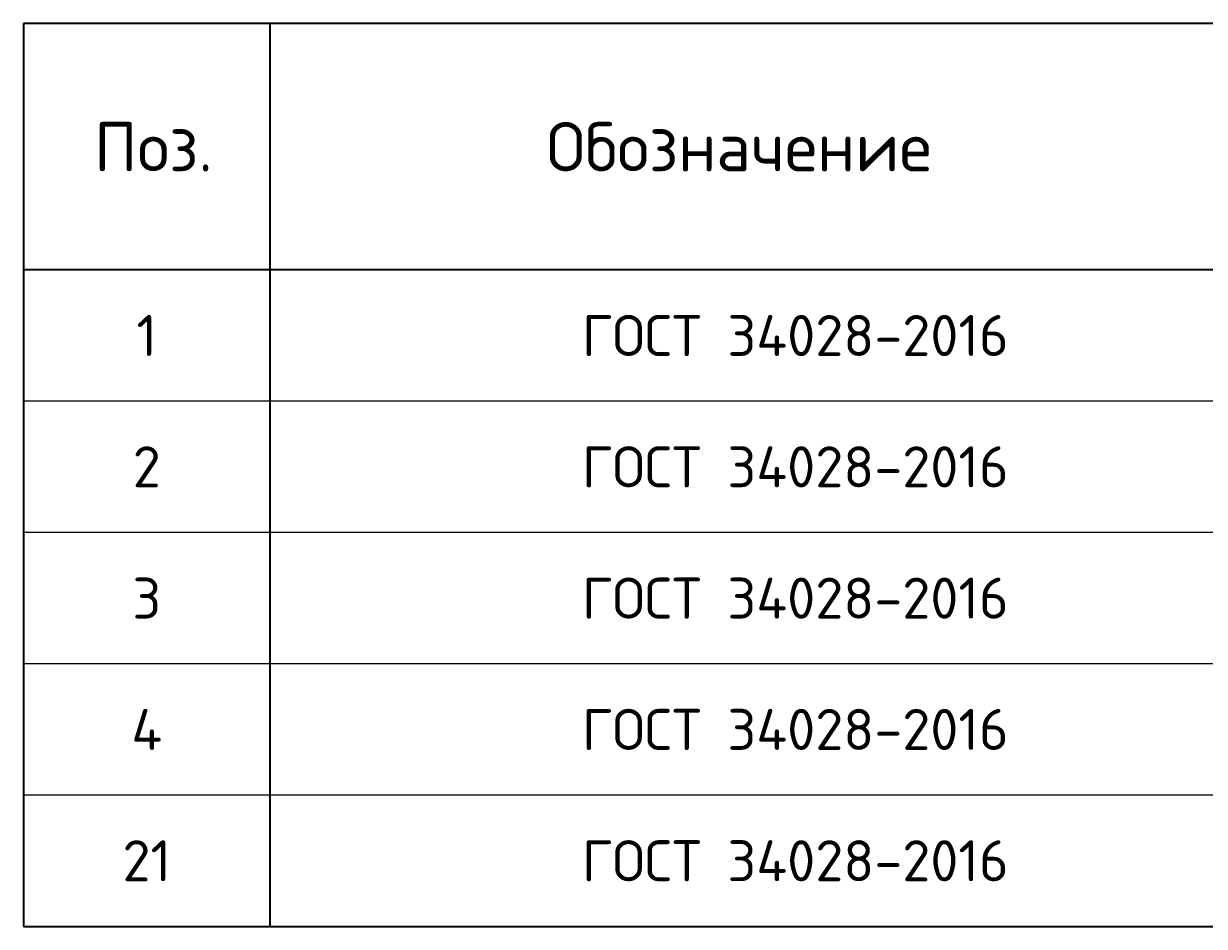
# Model space of a CAD drawing. Header units: millimetres. Extents: x 21507 to 30905, y 54178 to 61234.
# Tile 5 of 8: x 21532 to 22970, y 59881 to 60981. Entities that reach past the tile are written whole.
import ezdxf

# ---------------------------------------------------------------- set-up
doc = ezdxf.new("R2010")
doc.units = ezdxf.units.MM
doc.layers.add('Standard', color=7, linetype='Continuous', lineweight=25)
doc.styles.add('ISOCPEUR', font='ISOCPEUR')

msp = doc.modelspace()

# ---------------------------------------------------------------- linework, layer by layer
at = {"layer": 'Standard', "color": 7, "linetype": 'Continuous', "lineweight": 35, "transparency": 33554687}
for p, q in [((25231.7, 60981), (21531.7, 60981)), ((21531.7, 60981), (21531.7, 60681)), ((21831.7, 60981), (21831.7, 60681)), ((25231.7, 60681), (21531.7, 60681)), ((21531.7, 60681), (21531.7, 60521)), ((21831.7, 60681), (21831.7, 60521)), ((21531.7, 60521), (21531.7, 60361)), ((21831.7, 60521), (21831.7, 60361)), ((21531.7, 60361), (21531.7, 60201)), ((21831.7, 60361), (21831.7, 60201)), ((21531.7, 60201), (21531.7, 60041)), ((21831.7, 60201), (21831.7, 60041)), ((21531.7, 60041), (21531.7, 59881)), ((21831.7, 60041), (21831.7, 59881)), ((21531.7, 59881), (25231.7, 59881))]:
    msp.add_line(p, q, dxfattribs=at)
at = {"layer": 'Standard', "color": 7, "linetype": 'Continuous', "lineweight": 13, "transparency": 33554687}
for p, q in [((25231.7, 60521), (21531.7, 60521)), ((25231.7, 60361), (21531.7, 60361)), ((25231.7, 60201), (21531.7, 60201)), ((25231.7, 60041), (21531.7, 60041)), ((25231.7, 59881), (21531.7, 59881))]:
    msp.add_line(p, q, dxfattribs=at)

# ---------------------------------------------------------------- texts
at = {"layer": 'Standard', "color": 7, "linetype": 'Continuous', "lineweight": 35, "transparency": 33554687, "style": 'ISOCPEUR'}
for s, insert, char_height, width, attachment_point in [('\\A1;{\\fISOCPEUR|i0|b0;\\H60.000000;\\W1.000000;\\C7;Обозначение}\\P', (22403.2, 60831), 12, 500.255, 5), ('\\A1;{\\fISOCPEUR|i0|b0;\\H60.000000;\\W1.000000;\\C7;Поз.}\\P', (21689.8, 60831), 12, 174.736, 5), ('\\A1;{\\fISOCPEUR|i0|b0;\\H50.000000;\\W1.000000;\\C7;ГОСТ 34028-2016}\\P', (22211.7, 60601), 10, 549.083, 4), ('\\A1;{\\fISOCPEUR|i0|b0;\\H50.000000;\\W1.000000;\\C7;1}\\P', (21681.7, 60601), 10, 38.889, 5), ('\\A1;{\\fISOCPEUR|i0|b0;\\H50.000000;\\W1.000000;\\C7;ГОСТ 34028-2016}\\P', (22211.7, 60441), 10, 549.083, 4), ('\\A1;{\\fISOCPEUR|i0|b0;\\H50.000000;\\W1.000000;\\C7;2}\\P', (21681.7, 60441), 10, 54.444, 5), ('\\A1;{\\fISOCPEUR|i0|b0;\\H50.000000;\\W1.000000;\\C7;ГОСТ 34028-2016}\\P', (22211.7, 60281), 10, 549.083, 4), ('\\A1;{\\fISOCPEUR|i0|b0;\\H50.000000;\\W1.000000;\\C7;3}\\P', (21681.7, 60281), 10, 54.444, 5), ('\\A1;{\\fISOCPEUR|i0|b0;\\H50.000000;\\W1.000000;\\C7;ГОСТ 34028-2016}\\P', (22211.7, 60121), 10, 549.083, 4), ('\\A1;{\\fISOCPEUR|i0|b0;\\H50.000000;\\W1.000000;\\C7;4}\\P', (21681.7, 60121), 10, 60, 5), ('\\A1;{\\fISOCPEUR|i0|b0;\\H50.000000;\\W1.000000;\\C7;ГОСТ 34028-2016}\\P', (22211.7, 59961), 10, 549.083, 4), ('\\A1;{\\fISOCPEUR|i0|b0;\\H50.000000;\\W1.000000;\\C7;21}\\P', (21681.7, 59961), 10, 78.75, 5)]:
    msp.add_mtext(s, dxfattribs=dict(at, insert=insert, char_height=char_height, width=width, attachment_point=attachment_point))

doc.saveas('drawing.dxf')
